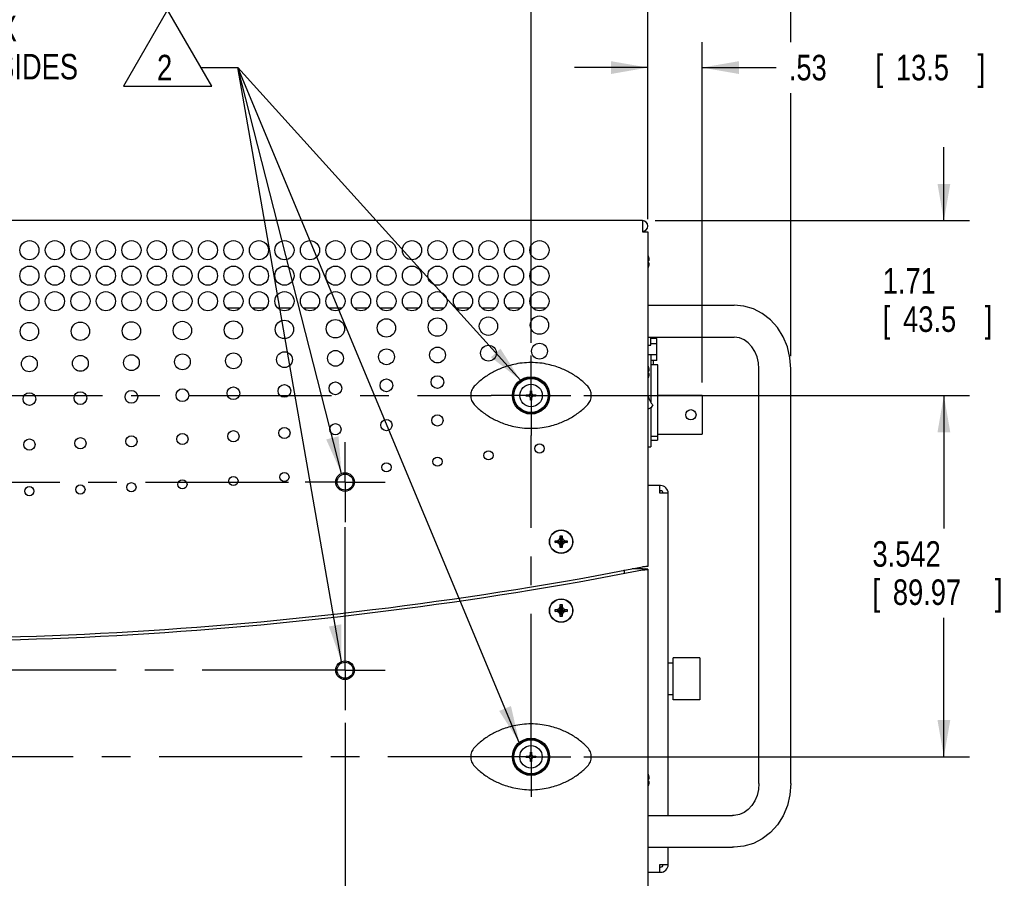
# Model space of a CAD drawing. Header units: inches. Extents: x 0 to 34, y 0 to 22.
# Tile 45 of 76: x 19.2 to 24, y 14 to 18.2. Entities that reach past the tile are written whole.
import ezdxf

# ---------------------------------------------------------------- set-up
doc = ezdxf.new("R2010")
doc.units = ezdxf.units.IN
doc.header["$LTSCALE"] = 1.87
doc.header["$MEASUREMENT"] = 0
doc.linetypes.add('CENTER', pattern=[0.6, 0.375, -0.075, 0.075, -0.075])
doc.layers.get('0').update_dxf_attribs({"linetype": 'CONTINUOUS'})
for name, color, linetype in [('DEFAULT_1', 7, 'CENTER'), ('DETAIL', 7, 'CONTINUOUS'), ('DIMENSIONS', 7, 'CONTINUOUS')]:
    doc.layers.add(name, color=color, linetype=linetype)
doc.styles.get("Standard").update_dxf_attribs({"font": 'txt', "width": 0.8})
doc.dimstyles.new('DIMSTYLE_1', dxfattribs={"dimtxt": 0.125, "dimasz": 0.18, "dimexe": 0.18, "dimexo": 0.0625, "dimgap": 0.09, "dimtad": 0, "dimtih": 1, "dimtoh": 1, "dimlfac": 2, "dimzin": 4, "dimdsep": 46, "dimtxsty": 'STANDARD', "dimblk": '_FILLED', "dimblk1": '_FILLED', "dimblk2": '_FILLED', "dimcen": 0.09, "dimadec": 0, "dimazin": 0, "dimtp": 0.01, "dimtm": 0.01, "dimtfac": 1, "dimtofl": 0, "dimtmove": 0, "dimatfit": 3, "dimldrblk": '_FILLED', "dimfxl": 1, "dimtolj": 1, "dimtzin": 4, "dimarcsym": 0})
doc.dimstyles.new('DIMSTYLE_3', dxfattribs={"dimtxt": 0.125, "dimasz": 0.18, "dimexe": 0.18, "dimexo": 0.0625, "dimgap": 0.09, "dimtad": 0, "dimtih": 1, "dimtoh": 1, "dimdec": 3, "dimlfac": 2, "dimzin": 4, "dimdsep": 46, "dimtxsty": 'STANDARD', "dimblk": '_FILLED', "dimblk1": '_FILLED', "dimblk2": '_FILLED', "dimcen": 0.09, "dimadec": 0, "dimazin": 0, "dimtp": 0.001, "dimtm": 0.001, "dimtfac": 1, "dimtdec": 3, "dimtofl": 0, "dimtmove": 0, "dimatfit": 3, "dimldrblk": '_FILLED', "dimfxl": 1, "dimtolj": 1, "dimtzin": 4, "dimarcsym": 0})

# ---------------------------------------------------------------- blocks, each defined once
blk = doc.blocks.new('_FILLED')
at = {"color": 0, "linetype": 'BYBLOCK'}
blk.add_solid([(0, 0), (-1, 0.174), (-1, -0.174)], dxfattribs=at)
blk = doc.blocks.new('*D16')
at = {"layer": 'DIMENSIONS', "color": 2, "linetype": 'CONTINUOUS'}
for p, q in [((15.5164, 16.5772), (15.5164, 19.5512)), ((21.6834, 16.5772), (21.6834, 19.5512)), ((15.5164, 19.4262), (17.684, 19.4262)), ((21.6834, 19.4262), (19.334, 19.4262))]:
    blk.add_line(p, q, dxfattribs=at)
at = {"layer": 'DIMENSIONS', "color": 2, "linetype": 'CONTINUOUS', "xscale": 0.18, "yscale": 0.18, "zscale": 0.18, "rotation": 180}
blk.add_blockref('_FILLED', (15.5164, 19.4262), dxfattribs=at)
at = {"layer": 'DIMENSIONS', "color": 2, "linetype": 'CONTINUOUS', "xscale": 0.18, "yscale": 0.18, "zscale": 0.18}
blk.add_blockref('_FILLED', (21.6834, 19.4262), dxfattribs=at)
at = {"layer": 'DIMENSIONS', "color": 2, "linetype": 'CONTINUOUS', "width": 0.8}
for s, p in [('[', (18.4715, 19.3637)), (']', (19.1715, 19.3637)), ('12.334', (17.7465, 19.3637)), ('313.28', (18.5715, 19.3637))]:
    blk.add_text(s, height=0.125, dxfattribs=at).set_placement(p)
blk = doc.blocks.new('*D17')
at = {"layer": 'DIMENSIONS', "color": 2, "linetype": 'CONTINUOUS'}
for p, q in [((21.6834, 16.5772), (21.6834, 19.5512)), ((22.2559, 17.183), (22.2559, 19.5512)), ((21.6834, 19.4262), (21.3234, 19.4262)), ((22.2559, 19.4262), (22.6142, 19.4262))]:
    blk.add_line(p, q, dxfattribs=at)
at = {"layer": 'DIMENSIONS', "color": 2, "linetype": 'CONTINUOUS', "xscale": 0.18, "yscale": 0.18, "zscale": 0.18}
blk.add_blockref('_FILLED', (21.6834, 19.4262), dxfattribs=at)
at = {"layer": 'DIMENSIONS', "color": 2, "linetype": 'CONTINUOUS', "xscale": 0.18, "yscale": 0.18, "zscale": 0.18, "rotation": 180}
blk.add_blockref('_FILLED', (22.2559, 19.4262), dxfattribs=at)
at = {"layer": 'DIMENSIONS', "color": 2, "linetype": 'CONTINUOUS', "width": 0.8}
for s, p in [('[', (23.2017, 19.3637)), (']', (23.7017, 19.3637)), ('1.15', (22.6767, 19.3637)), ('29.1', (23.3017, 19.3637))]:
    blk.add_text(s, height=0.125, dxfattribs=at).set_placement(p)
blk = doc.blocks.new('*D18')
at = {"layer": 'DIMENSIONS', "color": 2, "linetype": 'CONTINUOUS'}
for p, q in [((22.2559, 17.183), (22.2559, 18.0512)), ((22.5219, 16.3825), (22.5219, 18.0512)), ((22.2559, 17.9262), (21.8959, 17.9262)), ((22.5219, 17.9262), (22.8843, 17.9262))]:
    blk.add_line(p, q, dxfattribs=at)
at = {"layer": 'DIMENSIONS', "color": 2, "linetype": 'CONTINUOUS', "xscale": 0.18, "yscale": 0.18, "zscale": 0.18}
blk.add_blockref('_FILLED', (22.2559, 17.9262), dxfattribs=at)
at = {"layer": 'DIMENSIONS', "color": 2, "linetype": 'CONTINUOUS', "xscale": 0.18, "yscale": 0.18, "zscale": 0.18, "rotation": 180}
blk.add_blockref('_FILLED', (22.5219, 17.9262), dxfattribs=at)
at = {"layer": 'DIMENSIONS', "color": 2, "linetype": 'CONTINUOUS', "width": 0.8}
for s, p in [('.53', (22.9468, 17.8637)), ('[', (23.3718, 17.8637)), ('13.5', (23.4718, 17.8637)), (']', (23.8718, 17.8637))]:
    blk.add_text(s, height=0.125, dxfattribs=at).set_placement(p)
blk = doc.blocks.new('*D19')
at = {"layer": 'DIMENSIONS', "color": 2, "linetype": 'CONTINUOUS'}
for p, q in [((14.4528, 16.7707), (14.4528, 20.3012)), ((22.2559, 17.183), (22.2559, 20.3012)), ((14.4528, 20.1762), (16.5527, 20.1762)), ((22.2559, 20.1762), (18.0027, 20.1762))]:
    blk.add_line(p, q, dxfattribs=at)
at = {"layer": 'DIMENSIONS', "color": 2, "linetype": 'CONTINUOUS', "xscale": 0.18, "yscale": 0.18, "zscale": 0.18, "rotation": 180}
blk.add_blockref('_FILLED', (14.4528, 20.1762), dxfattribs=at)
at = {"layer": 'DIMENSIONS', "color": 2, "linetype": 'CONTINUOUS', "xscale": 0.18, "yscale": 0.18, "zscale": 0.18}
blk.add_blockref('_FILLED', (22.2559, 20.1762), dxfattribs=at)
at = {"layer": 'DIMENSIONS', "color": 2, "linetype": 'CONTINUOUS', "width": 0.8}
for s, p in [('15.61', (16.6152, 20.1137)), ('[', (17.2402, 20.1137)), ('396.4', (17.3402, 20.1137)), (']', (17.8402, 20.1137))]:
    blk.add_text(s, height=0.125, dxfattribs=at).set_placement(p)
blk = doc.blocks.new('*D20')
at = {"layer": 'DIMENSIONS', "color": 2, "linetype": 'CONTINUOUS'}
for p, q in [((14.4528, 16.7707), (14.4528, 21.0512)), ((22.9569, 19.5512), (22.9569, 21.0512)), ((14.4528, 20.9262), (18.609, 20.9262)), ((22.9569, 20.9262), (19.859, 20.9262)), ((22.9569, 18.0512), (22.9569, 19.3012)), ((22.9569, 16.5117), (22.9569, 17.8012))]:
    blk.add_line(p, q, dxfattribs=at)
at = {"layer": 'DIMENSIONS', "color": 2, "linetype": 'CONTINUOUS', "xscale": 0.18, "yscale": 0.18, "zscale": 0.18, "rotation": 180}
blk.add_blockref('_FILLED', (14.4528, 20.9262), dxfattribs=at)
at = {"layer": 'DIMENSIONS', "color": 2, "linetype": 'CONTINUOUS', "xscale": 0.18, "yscale": 0.18, "zscale": 0.18}
blk.add_blockref('_FILLED', (22.9569, 20.9262), dxfattribs=at)
at = {"layer": 'DIMENSIONS', "color": 2, "linetype": 'CONTINUOUS', "width": 0.8}
for s, p in [('[', (19.2965, 20.8637)), (']', (19.6965, 20.8637)), ('17.01', (18.6715, 20.8637)), ('432', (19.3965, 20.8637))]:
    blk.add_text(s, height=0.125, dxfattribs=at).set_placement(p)
blk = doc.blocks.new('*D22')
at = {"layer": 'DIMENSIONS', "color": 2, "linetype": 'CONTINUOUS'}
for p, q in [((16.4279, 14.7142), (16.4279, 11.0304)), ((20.7719, 14.7142), (20.7719, 11.0304)), ((16.4279, 11.1554), (17.9871, 11.1554)), ((20.7719, 11.1554), (19.5371, 11.1554))]:
    blk.add_line(p, q, dxfattribs=at)
at = {"layer": 'DIMENSIONS', "color": 2, "linetype": 'CONTINUOUS', "xscale": 0.18, "yscale": 0.18, "zscale": 0.18, "rotation": 180}
blk.add_blockref('_FILLED', (16.4279, 11.1554), dxfattribs=at)
at = {"layer": 'DIMENSIONS', "color": 2, "linetype": 'CONTINUOUS', "xscale": 0.18, "yscale": 0.18, "zscale": 0.18}
blk.add_blockref('_FILLED', (20.7719, 11.1554), dxfattribs=at)
at = {"layer": 'DIMENSIONS', "color": 2, "linetype": 'CONTINUOUS', "width": 0.8}
for s, p in [('8.688', (18.0496, 11.0929)), ('[', (18.6746, 11.0929)), ('220.68', (18.7746, 11.0929)), (']', (19.3746, 11.0929))]:
    blk.add_text(s, height=0.125, dxfattribs=at).set_placement(p)
blk = doc.blocks.new('*D23')
at = {"layer": 'DIMENSIONS', "color": 2, "linetype": 'CONTINUOUS'}
for p, q in [((23.7069, 17.1762), (23.7069, 17.5362)), ((22.2919, 17.1762), (23.8319, 17.1762)), ((21.9417, 16.319), (23.8319, 16.319)), ((23.7069, 16.319), (23.7069, 15.959))]:
    blk.add_line(p, q, dxfattribs=at)
at = {"layer": 'DIMENSIONS', "color": 2, "linetype": 'CONTINUOUS', "xscale": 0.18, "yscale": 0.18, "zscale": 0.18}
for p, rotation in [((23.7069, 17.1762), 270), ((23.7069, 16.319), 90)]:
    blk.add_blockref('_FILLED', p, dxfattribs=dict(at, rotation=rotation))
at = {"layer": 'DIMENSIONS', "color": 2, "linetype": 'CONTINUOUS', "width": 0.8}
for s, p in [('1.71', (23.4069, 16.8182)), ('[', (23.4069, 16.6307)), ('43.5', (23.5069, 16.6307)), (']', (23.9069, 16.6307))]:
    blk.add_text(s, height=0.125, dxfattribs=at).set_placement(p)
blk = doc.blocks.new('*D24')
at = {"layer": 'DIMENSIONS', "color": 2, "linetype": 'CONTINUOUS'}
for p, q in [((21.9417, 16.319), (23.8319, 16.319)), ((23.7069, 16.319), (23.7069, 15.6674)), ((23.7069, 14.548), (23.7069, 15.2299)), ((21.9417, 14.548), (23.8319, 14.548))]:
    blk.add_line(p, q, dxfattribs=at)
at = {"layer": 'DIMENSIONS', "color": 2, "linetype": 'CONTINUOUS', "xscale": 0.18, "yscale": 0.18, "zscale": 0.18}
for p, rotation in [((23.7069, 16.319), 90), ((23.7069, 14.548), 270)]:
    blk.add_blockref('_FILLED', p, dxfattribs=dict(at, rotation=rotation))
at = {"layer": 'DIMENSIONS', "color": 2, "linetype": 'CONTINUOUS', "width": 0.8}
for s, p in [('3.542', (23.3569, 15.4799)), ('[', (23.3569, 15.2924)), ('89.97', (23.4569, 15.2924)), (']', (23.9569, 15.2924))]:
    blk.add_text(s, height=0.125, dxfattribs=at).set_placement(p)
blk = doc.blocks.new('FLAG_TRIANGLE_BL8', base_point=(19.9035, 16.4946))
at = {"layer": 'DETAIL', "color": 2, "linetype": 'CONTINUOUS'}
for p, q in [((19.9019, 18.21), (19.6856, 17.8354)), ((20.1182, 17.8354), (19.9019, 18.21)), ((18.176, 18.1858), (18.3115, 18.1858)), ((18.2437, 18.1858), (18.2437, 18.0556)), ((20.0658, 17.9262), (20.2458, 17.9262)), ((21.631, 16.3941), (20.2458, 17.9262)), ((21.6255, 14.6187), (20.2458, 17.9262)), ((20.7542, 15.937), (20.2458, 17.9262)), ((20.7542, 15.0147), (20.2458, 17.9262)), ((19.6856, 17.8354), (20.1182, 17.8354))]:
    blk.add_line(p, q, dxfattribs=at)
blk.add_lwpolyline([(18.1969, 18.1337), (18.2437, 18.0556), (18.2906, 18.1337)], dxfattribs=at)
for points in [[(21.4871, 16.5066), (21.631, 16.3941), (21.5335, 16.5486)], [(20.6793, 16.1036), (20.7542, 15.937), (20.7399, 16.1191)], [(20.6924, 15.1867), (20.7542, 15.0147), (20.754, 15.1974)], [(21.5273, 14.7728), (21.6255, 14.6187), (21.585, 14.7968)]]:
    blk.add_solid(points, dxfattribs=at)
at = {"layer": 'DETAIL', "color": 2, "linetype": 'CONTINUOUS', "width": 0.8}
for s, p in [('2X M4', (19.1563, 18.2456)), ('.30 [7.6] MAX', (18.3531, 18.0556)), ('BOTH SIDES', (18.6531, 17.8681)), ('2', (19.8502, 17.8637))]:
    blk.add_text(s, height=0.125, dxfattribs=at).set_placement(p)

msp = doc.modelspace()

# ---------------------------------------------------------------- linework, layer by layer
at = {"color": 7, "linetype": 'CONTINUOUS'}
for p, q in [((22.22942, 17.17622), (14.94492, 17.17622)), ((22.22942, 17.17622), (22.22942, 17.12047)), ((22.22942, 17.12047), (22.25589, 17.12047)), ((22.25592, 17.12047), (22.25592, 15.48158)), ((22.25738, 16.97932), (22.26074, 16.97932)), ((22.25738, 16.97928), (22.26074, 16.97928)), ((22.26074, 16.96982), (22.25738, 16.96982)), ((20.19111, 16.74847), (20.25823, 16.74847)), ((20.31611, 16.74847), (20.38323, 16.74847)), ((20.44111, 16.74847), (20.50823, 16.74847)), ((20.56611, 16.74847), (20.63323, 16.74847)), ((20.69111, 16.74847), (20.75823, 16.74847)), ((20.81611, 16.74847), (20.88323, 16.74847)), ((20.94111, 16.74847), (21.00823, 16.74847)), ((21.06611, 16.74847), (21.13323, 16.74847)), ((21.19111, 16.74847), (21.25823, 16.74847)), ((21.31611, 16.74847), (21.38323, 16.74847)), ((21.44111, 16.74847), (21.50823, 16.74847)), ((21.56611, 16.74847), (21.63323, 16.74847)), ((21.69111, 16.74847), (21.75823, 16.74847)), ((22.25592, 16.76171), (22.51942, 16.76171)), ((22.51942, 16.76171), (22.67106, 16.76171)), ((22.67106, 16.76171), (22.67956, 16.76171)), ((22.25592, 16.60546), (22.51942, 16.60546)), ((22.2576, 16.56546), (22.2576, 16.60546)), ((22.27117, 16.56546), (22.27117, 16.60546)), ((22.28342, 16.59891), (22.28342, 16.60546)), ((22.51942, 16.60546), (22.67106, 16.60546)), ((22.51942, 16.60539), (22.67106, 16.60539)), ((22.67106, 16.60546), (22.67956, 16.60546)), ((22.2576, 16.56546), (22.27117, 16.56546)), ((22.30067, 16.59891), (22.27117, 16.59891)), ((22.30067, 16.57185), (22.27117, 16.57185)), ((22.30067, 16.49066), (22.30067, 16.59891)), ((22.25592, 16.51994), (22.27042, 16.51994)), ((22.27042, 16.51994), (22.27042, 16.28628)), ((22.30067, 16.51772), (22.27042, 16.51772)), ((22.30067, 16.49066), (22.27042, 16.49066)), ((22.30542, 16.46856), (22.27042, 16.46856)), ((22.28342, 16.46856), (22.28342, 16.49066)), ((22.30542, 16.11856), (22.30542, 16.46856)), ((22.25738, 16.43822), (22.26074, 16.43822)), ((22.26074, 16.42872), (22.25738, 16.42872)), ((22.80067, 14.41746), (22.80067, 16.44921)), ((22.95692, 14.41746), (22.95692, 16.44921)), ((21.6598, 16.32192), (21.67062, 16.32192)), ((21.6598, 16.31602), (21.6598, 16.32192)), ((21.67062, 16.31602), (21.6598, 16.31602)), ((21.68047, 16.34259), (21.68637, 16.34259)), ((21.68047, 16.33177), (21.68047, 16.34259)), ((21.68637, 16.34259), (21.68637, 16.33177)), ((21.69622, 16.32192), (21.70704, 16.32192)), ((21.70704, 16.31602), (21.69622, 16.31602)), ((21.70704, 16.32192), (21.70704, 16.31602)), ((22.30542, 16.32004), (22.52192, 16.32004)), ((22.52192, 16.32004), (22.52192, 16.12904)), ((21.68047, 16.29535), (21.68047, 16.30618)), ((21.68637, 16.29535), (21.68047, 16.29535)), ((21.68637, 16.30618), (21.68637, 16.29535)), ((22.27042, 16.25979), (22.27042, 16.06719)), ((22.30542, 16.12904), (22.52192, 16.12904)), ((22.30542, 16.11856), (22.27042, 16.11856)), ((22.27042, 16.10004), (22.30292, 16.10004)), ((22.30292, 16.11856), (22.30292, 16.10004)), ((22.25592, 16.06719), (22.27042, 16.06719)), ((22.31542, 15.85208), (22.31829, 15.85208)), ((21.80167, 15.59797), (21.86017, 15.60697)), ((21.80167, 15.60697), (21.81067, 15.60697)), ((21.80167, 15.60697), (21.86017, 15.59797)), ((21.80167, 15.59797), (21.80167, 15.60697)), ((21.81067, 15.59797), (21.80167, 15.59797)), ((21.81067, 15.60697), (21.82066, 15.61274)), ((21.81067, 15.59797), (21.85117, 15.60697)), ((21.81067, 15.60697), (21.85117, 15.59797)), ((21.82066, 15.59221), (21.81067, 15.59797)), ((21.82066, 15.61274), (21.82642, 15.62272)), ((21.82066, 15.59221), (21.84119, 15.61274)), ((21.82066, 15.61274), (21.84119, 15.59221)), ((21.82642, 15.58222), (21.82066, 15.59221)), ((21.82642, 15.63172), (21.83542, 15.63172)), ((21.82642, 15.57322), (21.83542, 15.63172)), ((21.82642, 15.62272), (21.82642, 15.63172)), ((21.83542, 15.57322), (21.82642, 15.63172)), ((21.82642, 15.58222), (21.83542, 15.62272)), ((21.83542, 15.58222), (21.82642, 15.62272)), ((21.83542, 15.63172), (21.83542, 15.62272)), ((21.83542, 15.62272), (21.84119, 15.61274)), ((21.84119, 15.59221), (21.83542, 15.58222)), ((21.84119, 15.61274), (21.85117, 15.60697)), ((21.85117, 15.59797), (21.84119, 15.59221)), ((21.85117, 15.60697), (21.86017, 15.60697)), ((21.86017, 15.59797), (21.85117, 15.59797)), ((21.86017, 15.60697), (21.86017, 15.59797)), ((21.82642, 15.57322), (21.82642, 15.58222)), ((21.83542, 15.57322), (21.82642, 15.57322)), ((21.83542, 15.58222), (21.83542, 15.57322)), ((22.22947, 15.46895), (22.24208, 15.46895)), ((22.25592, 15.46697), (22.25592, 13.74672)), ((21.80167, 15.26047), (21.86017, 15.26947)), ((21.80167, 15.26947), (21.81067, 15.26947)), ((21.80167, 15.26947), (21.86017, 15.26047)), ((21.80167, 15.26047), (21.80167, 15.26947)), ((21.81067, 15.26047), (21.80167, 15.26047)), ((21.81067, 15.26947), (21.82066, 15.27524)), ((21.81067, 15.26047), (21.85117, 15.26947)), ((21.81067, 15.26947), (21.85117, 15.26047)), ((21.82066, 15.25471), (21.81067, 15.26047)), ((21.82066, 15.27524), (21.82642, 15.28522)), ((21.82066, 15.27524), (21.84119, 15.25471)), ((21.82066, 15.25471), (21.84119, 15.27524)), ((21.82642, 15.24472), (21.82066, 15.25471)), ((21.82642, 15.29422), (21.83542, 15.29422)), ((21.82642, 15.23572), (21.83542, 15.29422)), ((21.83542, 15.23572), (21.82642, 15.29422)), ((21.82642, 15.28522), (21.82642, 15.29422)), ((21.82642, 15.24472), (21.83542, 15.28522)), ((21.83542, 15.24472), (21.82642, 15.28522)), ((21.83542, 15.29422), (21.83542, 15.28522)), ((21.83542, 15.28522), (21.84119, 15.27524)), ((21.84119, 15.25471), (21.83542, 15.24472)), ((21.84119, 15.27524), (21.85117, 15.26947)), ((21.85117, 15.26047), (21.84119, 15.25471)), ((21.85117, 15.26947), (21.86017, 15.26947)), ((21.86017, 15.26047), (21.85117, 15.26047)), ((21.86017, 15.26947), (21.86017, 15.26047)), ((21.82642, 15.23572), (21.82642, 15.24472)), ((21.83542, 15.23572), (21.82642, 15.23572)), ((21.83542, 15.24472), (21.83542, 15.23572)), ((22.51079, 15.03255), (22.38079, 15.03255)), ((22.38079, 14.82655), (22.38079, 15.03255)), ((22.51079, 15.03255), (22.51079, 14.82655)), ((22.38079, 15.00705), (22.35579, 15.00705)), ((22.38079, 14.85205), (22.35579, 14.85205)), ((22.51079, 14.82655), (22.38079, 14.82655)), ((21.65955, 14.55092), (21.67037, 14.55092)), ((21.65955, 14.54502), (21.65955, 14.55092)), ((21.67037, 14.54502), (21.65955, 14.54502)), ((21.68022, 14.57159), (21.68612, 14.57159)), ((21.68022, 14.56077), (21.68022, 14.57159)), ((21.68022, 14.52435), (21.68022, 14.53518)), ((21.68612, 14.57159), (21.68612, 14.56077)), ((21.68612, 14.53518), (21.68612, 14.52435)), ((21.69597, 14.55092), (21.70679, 14.55092)), ((21.70679, 14.54502), (21.69597, 14.54502)), ((21.70679, 14.55092), (21.70679, 14.54502)), ((21.68612, 14.52435), (21.68022, 14.52435)), ((22.25738, 14.43847), (22.26074, 14.43847)), ((22.26074, 14.42897), (22.25738, 14.42897)), ((22.25592, 14.26121), (22.51942, 14.26121)), ((22.51942, 14.26121), (22.67106, 14.26121)), ((22.67956, 14.26121), (22.67106, 14.26121)), ((22.25592, 14.10496), (22.51942, 14.10496)), ((22.51942, 14.10496), (22.67106, 14.10496)), ((22.51942, 14.10489), (22.67106, 14.10489)), ((22.67956, 14.10496), (22.67106, 14.10496)), ((22.31829, 14.00708), (22.31542, 14.00708))]:
    msp.add_line(p, q, dxfattribs=at)
at = {"color": 3, "linetype": 'CONTINUOUS'}
for p, q in [((22.31829, 15.87708), (22.25592, 15.87708)), ((22.31542, 15.83958), (22.31542, 15.87708)), ((22.32988, 15.83958), (22.31542, 15.83958)), ((22.33079, 15.83958), (22.32988, 15.83958)), ((22.35579, 15.83958), (22.33079, 15.83958)), ((22.35579, 14.26121), (22.35579, 15.83958)), ((22.14192, 15.44994), (22.14192, 15.46455)), ((22.22942, 15.46895), (22.17942, 15.46895)), ((22.20692, 15.47505), (22.20692, 15.46895)), ((22.35579, 14.01958), (22.35579, 14.10496)), ((22.31542, 14.01958), (22.32988, 14.01958)), ((22.31542, 13.98208), (22.31542, 14.01958)), ((22.32988, 14.01958), (22.33079, 14.01958)), ((22.33079, 14.01958), (22.35579, 14.01958)), ((22.25592, 13.98208), (22.31829, 13.98208))]:
    msp.add_line(p, q, dxfattribs=at)
at = {"color": 7, "linetype": 'CONTINUOUS'}
for points in [[(22.95692, 16.44921), (22.95261, 16.50422), (22.93984, 16.55743), (22.91903, 16.60718), (22.89089, 16.6519), (22.8564, 16.69021), (22.81673, 16.72099), (22.77317, 16.74346), (22.72702, 16.75712), (22.67956, 16.76171)], [(22.80067, 16.44921), (22.79838, 16.47913), (22.79163, 16.50792), (22.78072, 16.53447), (22.76611, 16.55786), (22.74831, 16.57732), (22.72774, 16.59226), (22.70462, 16.60198), (22.67956, 16.60546)], [(22.80067, 16.44914), (22.79838, 16.47906), (22.79163, 16.50785), (22.78072, 16.53441), (22.76611, 16.55779), (22.74831, 16.57726), (22.72774, 16.59219), (22.70462, 16.60192), (22.67956, 16.60539)], [(22.80067, 14.41746), (22.79838, 14.38754), (22.79163, 14.35875), (22.78072, 14.33219), (22.76611, 14.30881), (22.74831, 14.28934), (22.72774, 14.27441), (22.70462, 14.26468), (22.67956, 14.26121)], [(22.95692, 14.41746), (22.95261, 14.36245), (22.93984, 14.30924), (22.91903, 14.25949), (22.89089, 14.21477), (22.8564, 14.17646), (22.81673, 14.14568), (22.77317, 14.12321), (22.72702, 14.10954), (22.67956, 14.10496)], [(22.95692, 14.41739), (22.95261, 14.36238), (22.93984, 14.30917), (22.91903, 14.25942), (22.89089, 14.2147), (22.8564, 14.17639), (22.81673, 14.14561), (22.77317, 14.12314), (22.72702, 14.10948), (22.67956, 14.10489)]]:
    msp.add_lwpolyline(points, dxfattribs=at)
for centre, radius in [((19.22467, 17.03122), 0.047), ((19.34967, 17.03122), 0.047), ((19.47467, 17.03122), 0.047), ((19.59967, 17.03122), 0.047), ((19.72467, 17.03122), 0.047), ((19.84967, 17.03122), 0.047), ((19.97467, 17.03122), 0.047), ((20.09967, 17.03122), 0.047), ((20.22467, 17.03122), 0.047), ((20.34967, 17.03122), 0.047), ((20.47467, 17.03122), 0.047), ((20.59967, 17.03122), 0.047), ((20.72467, 17.03122), 0.047), ((20.84967, 17.03122), 0.047), ((20.97467, 17.03122), 0.047), ((21.09967, 17.03122), 0.047), ((21.22467, 17.03122), 0.047), ((21.34967, 17.03122), 0.047), ((21.47467, 17.03122), 0.047), ((21.59967, 17.03122), 0.047), ((21.72467, 17.03122), 0.047), ((19.22467, 16.90622), 0.047), ((19.34967, 16.90622), 0.047), ((19.47467, 16.90622), 0.047), ((19.59967, 16.90622), 0.047), ((19.72467, 16.90622), 0.047), ((19.84967, 16.90622), 0.047), ((19.97467, 16.90622), 0.047), ((20.09967, 16.90622), 0.047), ((20.22467, 16.90622), 0.047), ((20.34967, 16.90622), 0.047), ((20.47467, 16.90622), 0.047), ((20.59967, 16.90622), 0.047), ((20.72467, 16.90622), 0.047), ((20.84967, 16.90622), 0.047), ((20.97467, 16.90622), 0.047), ((21.09967, 16.90622), 0.047), ((21.22467, 16.90622), 0.047), ((21.34967, 16.90622), 0.047), ((21.47467, 16.90622), 0.047), ((21.59967, 16.90622), 0.047), ((21.72467, 16.90622), 0.047), ((19.22467, 16.78122), 0.047), ((19.34967, 16.78122), 0.047), ((19.47467, 16.78122), 0.047), ((19.59967, 16.78122), 0.047), ((19.72467, 16.78122), 0.047), ((19.84967, 16.78122), 0.047), ((19.97467, 16.78122), 0.047), ((20.09967, 16.78122), 0.047), ((20.22467, 16.78122), 0.047), ((20.34967, 16.78122), 0.047), ((20.47467, 16.78122), 0.047), ((20.59967, 16.78122), 0.047), ((20.72467, 16.78122), 0.047), ((20.84967, 16.78122), 0.047), ((20.97467, 16.78122), 0.047), ((21.09967, 16.78122), 0.047), ((21.22467, 16.78122), 0.047), ((21.34967, 16.78122), 0.047), ((21.47467, 16.78122), 0.047), ((21.59967, 16.78122), 0.047), ((21.72467, 16.78122), 0.047), ((21.22467, 16.65419), 0.045), ((21.47467, 16.65878), 0.045), ((21.72467, 16.66378), 0.045), ((19.22467, 16.63252), 0.045), ((19.47467, 16.63377), 0.045), ((19.72467, 16.63544), 0.045), ((19.97467, 16.63752), 0.045), ((20.22467, 16.64002), 0.045), ((20.47467, 16.64294), 0.045), ((20.72467, 16.64627), 0.045), ((20.97467, 16.65002), 0.045), ((21.22467, 16.51717), 0.03875), ((21.47467, 16.52635), 0.03875), ((21.72467, 16.53635), 0.03875), ((19.22467, 16.47383), 0.03875), ((19.47467, 16.47633), 0.03875), ((19.72467, 16.47966), 0.03875), ((19.97467, 16.48383), 0.03875), ((20.22467, 16.48883), 0.03875), ((20.47467, 16.49466), 0.03875), ((20.72467, 16.50133), 0.03875), ((20.97467, 16.50883), 0.03875), ((21.22467, 16.38466), 0.03125), ((21.68317, 16.31922), 0.09125), ((20.22467, 16.33009), 0.03125), ((20.47467, 16.34132), 0.03125), ((20.72467, 16.35416), 0.03125), ((20.97467, 16.3686), 0.03125), ((21.68342, 16.31897), 0.0875), ((21.68342, 16.31897), 0.08368), ((21.68342, 16.31897), 0.055), ((19.22467, 16.30123), 0.03125), ((19.47467, 16.30604), 0.03125), ((19.72467, 16.31245), 0.03125), ((19.97467, 16.32047), 0.03125), ((21.22467, 16.19679), 0.0275), ((22.46692, 16.22454), 0.025), ((20.72467, 16.15345), 0.0275), ((20.97467, 16.17397), 0.0275), ((19.72467, 16.09424), 0.0275), ((19.97467, 16.10562), 0.0275), ((20.22467, 16.11927), 0.0275), ((20.47467, 16.13522), 0.0275), ((19.22467, 16.07832), 0.0275), ((19.47467, 16.08515), 0.0275), ((21.72467, 16.05929), 0.0225), ((21.47467, 16.02566), 0.0225), ((20.97467, 15.96692), 0.0225), ((21.22467, 15.99487), 0.0225), ((20.47467, 15.91948), 0.0225), ((20.77167, 15.89472), 0.04575), ((20.77192, 15.89447), 0.03937), ((19.47467, 15.85824), 0.0225), ((19.72467, 15.86936), 0.0225), ((19.97467, 15.88327), 0.0225), ((20.22467, 15.89998), 0.0225), ((19.22467, 15.8499), 0.0225), ((21.83092, 15.60247), 0.0575), ((21.83092, 15.60247), 0.05625), ((21.83092, 15.26497), 0.0575), ((21.83092, 15.26497), 0.05625), ((20.77167, 14.97247), 0.04575), ((20.77192, 14.97247), 0.03937), ((21.68317, 14.54797), 0.09125), ((21.68317, 14.54797), 0.0875), ((21.68317, 14.54797), 0.08368), ((21.68317, 14.54797), 0.055)]:
    msp.add_circle(centre, radius, dxfattribs=at)
for centre, radius, start, end in [((22.22942, 17.14972), 0.0265, 270, 90), ((22.18949, 16.97457), 0.07428, 16.42263, 23.9292), ((22.18949, 16.97457), 0.07428, 336.0708, 343.57737), ((22.18949, 16.97453), 0.07428, 336.0708, 336.09876), ((22.18949, 16.43347), 0.07428, 16.42263, 23.9292), ((22.18949, 16.43347), 0.07428, 336.0708, 343.57737), ((21.67062, 16.33177), 0.00984, 270, 360), ((21.67062, 16.30618), 0.00984, 0, 90), ((21.69622, 16.33177), 0.00984, 180, 270), ((21.69622, 16.30618), 0.00984, 90, 180), ((22.41992, 16.37104), 0.172, 197.19944, 215.86575), ((22.23792, 16.30007), 0.052, 290.30932, 325.03204), ((22.31829, 15.83958), 0.0125, 0, 90), ((18.59967, 34.12849), 18.99975, 265.813431, 281.013598), ((18.59967, 34.11413), 19, 265.813485, 281.013453), ((21.67037, 14.56077), 0.00984, 270, 360), ((21.67037, 14.53518), 0.00984, 0, 90), ((21.69597, 14.56077), 0.00984, 180, 270), ((21.69597, 14.53518), 0.00984, 90, 180), ((22.18949, 14.43372), 0.07428, 16.42263, 23.9292), ((22.18949, 14.43372), 0.07428, 336.0708, 343.57737), ((22.31829, 14.01958), 0.0125, 270, 360)]:
    msp.add_arc(centre, radius, start, end, dxfattribs=at)
at = {"color": 3, "linetype": 'CONTINUOUS'}
for centre, radius, start, end in [((22.22942, 17.14972), 0.0015, 270, 90), ((22.31829, 15.83958), 0.0375, 0, 90), ((22.31829, 14.01958), 0.0375, 270, 360)]:
    msp.add_arc(centre, radius, start, end, dxfattribs=at)
at = {"color": 7, "linetype": 'CONTINUOUS'}
for points in [[(22.25725, 17.00499), (22.25729, 17.00502), (22.25737, 17.00506), (22.25737, 17.00506)], [(22.25725, 17.00496), (22.25729, 17.00498), (22.25745, 17.00507), (22.25729, 17.00498), (22.25725, 17.00496)], [(22.25725, 17.00496), (22.25729, 17.00498), (22.25745, 17.00507), (22.25729, 17.00498), (22.25725, 17.00496)], [(22.25725, 16.97927), (22.25727, 16.97927), (22.2573, 16.97927), (22.25732, 16.97928)], [(22.25725, 16.94414), (22.25727, 16.94419), (22.2573, 16.94424), (22.25732, 16.94429)], [(22.25725, 16.94414), (22.25729, 16.94412), (22.25737, 16.94408), (22.25737, 16.94408)], [(22.25727, 16.94413), (22.25728, 16.94417), (22.2573, 16.94421), (22.25732, 16.94425)], [(22.25732, 16.97928), (22.25734, 16.97928), (22.25736, 16.97928), (22.25738, 16.97928)], [(22.25732, 16.94429), (22.25734, 16.94434), (22.25736, 16.94439), (22.25738, 16.94444)], [(22.25732, 16.94425), (22.25734, 16.9443), (22.25736, 16.94435), (22.25738, 16.9444)], [(22.26074, 16.97932), (22.26092, 16.97973), (22.26109, 16.98015), (22.26125, 16.98058)], [(22.26074, 16.97928), (22.26074, 16.97929), (22.26075, 16.9793), (22.26075, 16.97931)], [(22.26125, 16.96856), (22.26109, 16.96898), (22.26092, 16.9694), (22.26074, 16.96982)], [(22.26074, 16.95357), (22.26096, 16.95442), (22.26115, 16.95528), (22.26133, 16.95614)], [(22.26125, 16.98058), (22.2614, 16.98098), (22.26153, 16.98137), (22.26165, 16.98178)], [(22.26165, 16.96736), (22.26153, 16.96776), (22.2614, 16.96816), (22.26125, 16.96856)], [(22.26133, 16.95614), (22.2615, 16.95697), (22.26166, 16.95781), (22.26179, 16.95865)], [(22.26165, 16.98178), (22.26177, 16.98216), (22.26188, 16.98255), (22.26197, 16.98294)], [(22.26197, 16.96619), (22.26188, 16.96658), (22.26177, 16.96697), (22.26165, 16.96736)], [(22.26179, 16.95865), (22.26193, 16.9595), (22.26204, 16.96036), (22.26214, 16.96121)], [(22.26197, 16.98294), (22.26206, 16.98333), (22.26214, 16.98372), (22.2622, 16.98411)], [(22.2622, 16.96503), (22.26214, 16.96542), (22.26206, 16.96581), (22.26197, 16.96619)], [(22.26214, 16.96121), (22.26223, 16.9621), (22.26231, 16.96298), (22.26237, 16.96387)], [(22.2622, 16.98411), (22.26227, 16.98449), (22.26232, 16.98488), (22.26237, 16.98527)], [(22.26237, 16.96387), (22.26232, 16.96426), (22.26227, 16.96464), (22.2622, 16.96503)], [(22.25725, 16.4639), (22.25729, 16.46392), (22.25737, 16.46396), (22.25737, 16.46396)], [(22.26074, 16.43822), (22.26092, 16.43864), (22.26109, 16.43906), (22.26125, 16.43948)], [(22.26125, 16.42746), (22.26109, 16.42789), (22.26092, 16.42831), (22.26074, 16.42872)], [(22.26074, 16.41247), (22.26096, 16.41332), (22.26115, 16.41418), (22.26133, 16.41504)], [(22.26125, 16.43948), (22.2614, 16.43988), (22.26153, 16.44028), (22.26165, 16.44068)], [(22.26165, 16.42626), (22.26153, 16.42666), (22.2614, 16.42706), (22.26125, 16.42746)], [(22.26133, 16.41504), (22.2615, 16.41587), (22.26166, 16.41671), (22.26179, 16.41756)], [(22.26165, 16.44068), (22.26177, 16.44107), (22.26188, 16.44146), (22.26197, 16.44185)], [(22.26197, 16.42509), (22.26188, 16.42549), (22.26177, 16.42588), (22.26165, 16.42626)], [(22.26179, 16.41756), (22.26193, 16.41841), (22.26204, 16.41926), (22.26214, 16.42011)], [(22.26197, 16.44185), (22.26206, 16.44223), (22.26214, 16.44262), (22.2622, 16.44301)], [(22.2622, 16.42393), (22.26214, 16.42432), (22.26206, 16.42471), (22.26197, 16.42509)], [(22.26214, 16.42011), (22.26223, 16.421), (22.26231, 16.42189), (22.26237, 16.42277)], [(22.2622, 16.44301), (22.26227, 16.44339), (22.26232, 16.44378), (22.26237, 16.44417)], [(22.26237, 16.42277), (22.26232, 16.42316), (22.26227, 16.42355), (22.2622, 16.42393)], [(22.25725, 16.40304), (22.25727, 16.40309), (22.2573, 16.40314), (22.25732, 16.40319)], [(22.25725, 16.40304), (22.25729, 16.40302), (22.25737, 16.40298), (22.25737, 16.40298)], [(22.25732, 16.40319), (22.25734, 16.40324), (22.25736, 16.40329), (22.25738, 16.40334)], [(22.23102, 15.47878), (22.23049, 15.47875), (22.22995, 15.47872), (22.22942, 15.47868)], [(22.22942, 15.46407), (22.23322, 15.46433), (22.23715, 15.46438), (22.24081, 15.46489)], [(22.24081, 15.4795), (22.23766, 15.47906), (22.23431, 15.47896), (22.23102, 15.47878)], [(22.24998, 15.48032), (22.24655, 15.48062), (22.24376, 15.47991), (22.24081, 15.4795)], [(22.24081, 15.46489), (22.24376, 15.4653), (22.24655, 15.46601), (22.24998, 15.4657)], [(22.25086, 15.46813), (22.24687, 15.46793), (22.24501, 15.46872), (22.24208, 15.46895)], [(22.25725, 14.46415), (22.25729, 14.46417), (22.25737, 14.46421), (22.25737, 14.46421)], [(22.26074, 14.43847), (22.26092, 14.43889), (22.26109, 14.43931), (22.26125, 14.43973)], [(22.26125, 14.43973), (22.2614, 14.44013), (22.26153, 14.44053), (22.26165, 14.44093)], [(22.26165, 14.44093), (22.26177, 14.44132), (22.26188, 14.44171), (22.26197, 14.4421)], [(22.26197, 14.4421), (22.26206, 14.44248), (22.26214, 14.44287), (22.2622, 14.44326)], [(22.2622, 14.44326), (22.26227, 14.44364), (22.26232, 14.44403), (22.26237, 14.44442)], [(22.25725, 14.4033), (22.25727, 14.40334), (22.2573, 14.40339), (22.25732, 14.40344)], [(22.25725, 14.4033), (22.25729, 14.40327), (22.25737, 14.40323), (22.25737, 14.40323)], [(22.25732, 14.40344), (22.25734, 14.40349), (22.25736, 14.40354), (22.25738, 14.40359)], [(22.26125, 14.42771), (22.26109, 14.42814), (22.26092, 14.42856), (22.26074, 14.42897)], [(22.26074, 14.41272), (22.26096, 14.41357), (22.26115, 14.41443), (22.26133, 14.41529)], [(22.26165, 14.42651), (22.26153, 14.42691), (22.2614, 14.42731), (22.26125, 14.42771)], [(22.26133, 14.41529), (22.2615, 14.41612), (22.26166, 14.41696), (22.26179, 14.41781)], [(22.26197, 14.42534), (22.26188, 14.42574), (22.26177, 14.42613), (22.26165, 14.42651)], [(22.26179, 14.41781), (22.26193, 14.41866), (22.26204, 14.41951), (22.26214, 14.42036)], [(22.2622, 14.42418), (22.26214, 14.42457), (22.26206, 14.42496), (22.26197, 14.42534)], [(22.26214, 14.42036), (22.26223, 14.42125), (22.26231, 14.42214), (22.26237, 14.42302)], [(22.26237, 14.42302), (22.26232, 14.42341), (22.26227, 14.4238), (22.2622, 14.42418)]]:
    msp.add_open_spline(points, degree=3, dxfattribs=at)
for points, knots in [([(22.25738, 17.0047), (22.25736, 17.00475), (22.25732, 17.00485), (22.25727, 17.00494), (22.25725, 17.00499)], [0, 0, 0, 0, 0.4996002, 1, 1, 1, 1]), ([(22.26237, 16.98527), (22.26231, 16.98615), (22.26216, 16.9879), (22.26181, 16.99048), (22.26135, 16.99303), (22.26096, 16.99472), (22.26074, 16.99557)], [0, 0, 0, 0, 0.2554684, 0.5026896, 0.7476175, 1, 1, 1, 1]), ([(22.25725, 16.97931), (22.25727, 16.97931), (22.25732, 16.97931), (22.25736, 16.97932), (22.25738, 16.97932)], [0, 0, 0, 0, 0.5016385, 1, 1, 1, 1]), ([(22.25738, 16.97457), (22.25738, 16.9751), (22.25737, 16.97615), (22.25733, 16.97773), (22.25728, 16.97878), (22.25725, 16.97931)], [0, 0, 0, 0, 0.3348279, 0.6680466, 1, 1, 1, 1]), ([(22.25725, 16.96983), (22.25728, 16.97035), (22.25733, 16.9714), (22.25737, 16.97298), (22.25738, 16.97404), (22.25738, 16.97457)], [0, 0, 0, 0, 0.3318737, 0.6651016, 1, 1, 1, 1]), ([(22.25738, 16.96982), (22.25736, 16.96982), (22.25732, 16.96982), (22.25727, 16.96983), (22.25725, 16.96983)], [0, 0, 0, 0, 0.4983668, 1, 1, 1, 1]), ([(21.95762, 16.36855), (21.95106, 16.37493), (21.93742, 16.38733), (21.91568, 16.40448), (21.89285, 16.42002), (21.86914, 16.43384), (21.84407, 16.44622), (21.81629, 16.45753), (21.784, 16.46777), (21.7465, 16.47596), (21.70481, 16.4806), (21.66154, 16.4806), (21.61985, 16.47596), (21.58235, 16.46777), (21.55006, 16.45754), (21.52227, 16.44622), (21.4972, 16.43384), (21.4735, 16.42002), (21.45066, 16.40448), (21.42892, 16.38733), (21.41528, 16.37493), (21.40872, 16.36855)], [0, 0, 0, 0, 0.0451688, 0.0909547, 0.1366234, 0.1814254, 0.2263411, 0.2745805, 0.3294491, 0.3933964, 0.4638117, 0.5361795, 0.6065953, 0.6705436, 0.7254129, 0.7736528, 0.818569, 0.8633719, 0.9090422, 0.9548299, 1, 1, 1, 1]), ([(22.25738, 16.4636), (22.25736, 16.46365), (22.25732, 16.46375), (22.25727, 16.46385), (22.25725, 16.4639)], [0, 0, 0, 0, 0.4996002, 1, 1, 1, 1]), ([(22.25725, 16.43821), (22.25727, 16.43821), (22.25732, 16.43822), (22.25736, 16.43822), (22.25738, 16.43822)], [0, 0, 0, 0, 0.5016385, 1, 1, 1, 1]), ([(22.25738, 16.43347), (22.25738, 16.434), (22.25737, 16.43506), (22.25733, 16.43664), (22.25728, 16.43769), (22.25725, 16.43821)], [0, 0, 0, 0, 0.3348279, 0.6680466, 1, 1, 1, 1]), ([(22.25725, 16.42873), (22.25728, 16.42926), (22.25733, 16.43031), (22.25737, 16.43189), (22.25738, 16.43294), (22.25738, 16.43347)], [0, 0, 0, 0, 0.3318737, 0.6651016, 1, 1, 1, 1]), ([(22.25738, 16.42872), (22.25736, 16.42872), (22.25732, 16.42873), (22.25727, 16.42873), (22.25725, 16.42873)], [0, 0, 0, 0, 0.4983668, 1, 1, 1, 1]), ([(22.26237, 16.44417), (22.26231, 16.44506), (22.26216, 16.4468), (22.26181, 16.44938), (22.26135, 16.45193), (22.26096, 16.45362), (22.26074, 16.45447)], [0, 0, 0, 0, 0.2554684, 0.5026896, 0.7476175, 1, 1, 1, 1]), ([(21.40872, 16.36855), (21.40581, 16.36572), (21.40047, 16.35952), (21.39424, 16.34896), (21.38996, 16.33745), (21.38779, 16.32537), (21.38779, 16.31307), (21.38996, 16.30099), (21.39424, 16.28948), (21.40047, 16.27892), (21.40581, 16.27272), (21.40872, 16.26989)], [0, 0, 0, 0, 0.1108727, 0.2220992, 0.3330253, 0.444542, 0.5554574, 0.6669741, 0.7779006, 0.8891273, 1, 1, 1, 1]), ([(21.95762, 16.26989), (21.96053, 16.27272), (21.96587, 16.27892), (21.9721, 16.28948), (21.97638, 16.30099), (21.97855, 16.31307), (21.97855, 16.32537), (21.97638, 16.33745), (21.9721, 16.34896), (21.96587, 16.35952), (21.96053, 16.36572), (21.95762, 16.36855)], [0, 0, 0, 0, 0.1108727, 0.2220992, 0.3330253, 0.444542, 0.5554574, 0.6669741, 0.7779006, 0.8891273, 1, 1, 1, 1]), ([(21.40872, 16.26989), (21.41528, 16.26351), (21.42892, 16.25111), (21.45066, 16.23396), (21.47349, 16.21843), (21.4972, 16.2046), (21.52227, 16.19222), (21.55005, 16.18091), (21.58234, 16.17067), (21.61984, 16.16248), (21.66153, 16.15784), (21.7048, 16.15784), (21.74649, 16.16248), (21.78399, 16.17067), (21.81628, 16.18091), (21.84407, 16.19222), (21.86914, 16.2046), (21.89284, 16.21842), (21.91568, 16.23396), (21.93742, 16.25111), (21.95106, 16.26351), (21.95762, 16.26989)], [0, 0, 0, 0, 0.0451688, 0.0909547, 0.1366234, 0.1814254, 0.2263411, 0.2745805, 0.3294491, 0.3933964, 0.4638117, 0.5361795, 0.6065954, 0.6705436, 0.7254129, 0.7736528, 0.818569, 0.8633719, 0.9090422, 0.9548299, 1, 1, 1, 1]), ([(22.25542, 15.48174), (22.25536, 15.48153), (22.25433, 15.47958), (22.25191, 15.48014), (22.24998, 15.48032)], [0, 0, 0, 0, 0.1152523, 1, 1, 1, 1]), ([(22.24998, 15.4657), (22.25191, 15.46553), (22.25433, 15.46497), (22.25536, 15.46692), (22.25542, 15.46713)], [0, 0, 0, 0, 0.8847481, 1, 1, 1, 1]), ([(22.25542, 15.46713), (22.25544, 15.46719), (22.25581, 15.46863), (22.25298, 15.46823), (22.25086, 15.46813)], [0, 0, 0, 0, 0.0421837, 1, 1, 1, 1]), ([(21.95762, 14.5973), (21.95106, 14.60368), (21.93742, 14.61608), (21.91568, 14.63323), (21.89285, 14.64877), (21.86914, 14.66259), (21.84407, 14.67497), (21.81629, 14.68628), (21.784, 14.69652), (21.7465, 14.70471), (21.70481, 14.70935), (21.66154, 14.70935), (21.61985, 14.70471), (21.58235, 14.69652), (21.55006, 14.68629), (21.52227, 14.67497), (21.4972, 14.66259), (21.4735, 14.64877), (21.45066, 14.63323), (21.42892, 14.61608), (21.41528, 14.60368), (21.40872, 14.5973)], [0, 0, 0, 0, 0.0451688, 0.0909547, 0.1366234, 0.1814254, 0.2263411, 0.2745805, 0.3294491, 0.3933964, 0.4638117, 0.5361795, 0.6065953, 0.6705436, 0.7254129, 0.7736528, 0.818569, 0.8633719, 0.9090422, 0.9548299, 1, 1, 1, 1]), ([(21.40872, 14.5973), (21.40581, 14.59447), (21.40047, 14.58827), (21.39424, 14.57771), (21.38996, 14.5662), (21.38779, 14.55412), (21.38779, 14.54182), (21.38996, 14.52974), (21.39424, 14.51823), (21.40047, 14.50767), (21.40581, 14.50147), (21.40872, 14.49864)], [0, 0, 0, 0, 0.1108727, 0.2220992, 0.3330253, 0.444542, 0.5554574, 0.6669741, 0.7779006, 0.8891273, 1, 1, 1, 1]), ([(21.95762, 14.49864), (21.96053, 14.50147), (21.96587, 14.50767), (21.9721, 14.51823), (21.97638, 14.52974), (21.97855, 14.54182), (21.97855, 14.55412), (21.97638, 14.5662), (21.9721, 14.57771), (21.96587, 14.58827), (21.96053, 14.59447), (21.95762, 14.5973)], [0, 0, 0, 0, 0.1108727, 0.2220992, 0.3330253, 0.444542, 0.5554574, 0.6669741, 0.7779006, 0.8891273, 1, 1, 1, 1]), ([(21.40872, 14.49864), (21.41528, 14.49226), (21.42892, 14.47986), (21.45066, 14.46271), (21.47349, 14.44718), (21.4972, 14.43335), (21.52227, 14.42097), (21.55005, 14.40966), (21.58234, 14.39942), (21.61984, 14.39123), (21.66153, 14.38659), (21.7048, 14.38659), (21.74649, 14.39123), (21.78399, 14.39942), (21.81628, 14.40966), (21.84407, 14.42097), (21.86914, 14.43335), (21.89284, 14.44717), (21.91568, 14.46271), (21.93742, 14.47986), (21.95106, 14.49226), (21.95762, 14.49864)], [0, 0, 0, 0, 0.0451688, 0.0909547, 0.1366234, 0.1814254, 0.2263411, 0.2745805, 0.3294491, 0.3933964, 0.4638117, 0.5361795, 0.6065954, 0.6705436, 0.7254129, 0.7736528, 0.818569, 0.8633719, 0.9090422, 0.9548299, 1, 1, 1, 1]), ([(22.25738, 14.46385), (22.25736, 14.4639), (22.25732, 14.464), (22.25727, 14.4641), (22.25725, 14.46415)], [0, 0, 0, 0, 0.4996002, 1, 1, 1, 1]), ([(22.25725, 14.43846), (22.25727, 14.43846), (22.25732, 14.43847), (22.25736, 14.43847), (22.25738, 14.43847)], [0, 0, 0, 0, 0.5016385, 1, 1, 1, 1]), ([(22.25738, 14.43372), (22.25738, 14.43425), (22.25737, 14.43531), (22.25733, 14.43689), (22.25728, 14.43794), (22.25725, 14.43846)], [0, 0, 0, 0, 0.3348279, 0.6680466, 1, 1, 1, 1]), ([(22.25725, 14.42898), (22.25728, 14.42951), (22.25733, 14.43056), (22.25737, 14.43214), (22.25738, 14.43319), (22.25738, 14.43372)], [0, 0, 0, 0, 0.3318737, 0.6651016, 1, 1, 1, 1]), ([(22.26237, 14.44442), (22.26231, 14.44531), (22.26216, 14.44705), (22.26181, 14.44963), (22.26135, 14.45218), (22.26096, 14.45387), (22.26074, 14.45472)], [0, 0, 0, 0, 0.2554684, 0.5026896, 0.7476175, 1, 1, 1, 1]), ([(22.25738, 14.42897), (22.25736, 14.42897), (22.25732, 14.42898), (22.25727, 14.42898), (22.25725, 14.42898)], [0, 0, 0, 0, 0.4983668, 1, 1, 1, 1])]:
    msp.add_open_spline(points, degree=3, knots=knots, dxfattribs=at)
at = {"color": 3, "linetype": 'CONTINUOUS'}
for points, knots in [([(22.2309, 15.46691), (22.23091, 15.46705), (22.23089, 15.46817), (22.23009, 15.46915), (22.22942, 15.46987)], [0, 0, 0, 0, 0.1213541, 1, 1, 1, 1]), ([(22.22942, 15.46407), (22.22984, 15.46458), (22.23057, 15.4654), (22.23088, 15.46649), (22.2309, 15.46691)], [0, 0, 0, 0, 0.6155176, 1, 1, 1, 1])]:
    msp.add_open_spline(points, degree=3, knots=knots, dxfattribs=at)
at = {"layer": 'DEFAULT_1', "color": 7, "linetype": 'CENTER'}
for p, q in [((21.68342, 16.31897), (21.68342, 16.51472)), ((15.51642, 16.31897), (21.48767, 16.31897)), ((21.68342, 16.31897), (21.48767, 16.31897)), ((21.68342, 16.31897), (21.87917, 16.31897)), ((21.68342, 16.31897), (21.68342, 16.12322)), ((21.68342, 14.54797), (21.68342, 16.12322)), ((20.77192, 15.89447), (20.77192, 16.09022)), ((16.42792, 15.89447), (20.57328, 15.89447)), ((20.77192, 15.89447), (20.57617, 15.89447)), ((20.77192, 15.89447), (20.96767, 15.89447)), ((20.77192, 15.89447), (20.77192, 15.69872)), ((20.77192, 14.97247), (20.77192, 15.69872)), ((20.77192, 14.97247), (16.60482, 14.97247)), ((20.77192, 14.97247), (20.96767, 14.97247)), ((20.77192, 14.97247), (20.77192, 14.77672)), ((21.68342, 14.54797), (15.67067, 14.54797)), ((21.68342, 14.54797), (21.87917, 14.54797)), ((21.68342, 14.54797), (21.68342, 14.35222))]:
    msp.add_line(p, q, dxfattribs=at)

# ---------------------------------------------------------------- block references
at = {"layer": 'DETAIL', "color": 2, "linetype": 'CONTINUOUS'}
msp.add_blockref('FLAG_TRIANGLE_BL8', (19.90352, 16.49464), dxfattribs=at)

# ---------------------------------------------------------------- dimensions: what is measured, and where the dimension line sits
at = {"layer": 'DIMENSIONS', "color": 2, "linetype": 'CONTINUOUS'}
for base, p1, p2, angle, dimstyle, picture, middle in [((14.45279, 20.92622), (22.95692, 16.51171), (14.45279, 16.77073), 180, 'DIMSTYLE_1', '*D20', (19.23399, 20.92622)), ((14.45279, 20.17622), (22.25592, 17.18297), (14.45279, 16.77073), 180, 'DIMSTYLE_1', '*D19', (17.27765, 20.17622)), ((23.70692, 17.17622), (21.94167, 16.31897), (22.29192, 17.17622), 90, 'DIMSTYLE_1', '*D23', (23.70692, 16.78693)), ((23.70692, 14.54797), (21.94167, 16.31897), (21.94167, 14.54797), 270, 'DIMSTYLE_3', '*D24', (23.70692, 15.44865))]:
    dim = msp.add_linear_dim(base=base, p1=p1, p2=p2, angle=angle, dimstyle=dimstyle, dxfattribs=at)
    dim.commit()
    dim.dimension.update_dxf_attribs({"geometry": picture, "text_midpoint": middle, "dimtype": 160})
for base, p1, p2, dimstyle, picture, middle in [((21.68342, 19.42622), (15.51642, 16.57722), (21.68342, 16.57722), 'DIMSTYLE_3', '*D16', (18.50904, 19.42622)), ((22.2559201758, 19.4262211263), (21.6834201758, 16.5772211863), (22.2559201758, 17.1829710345), 'DIMSTYLE_1', '*D17', (23.2392225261, 19.4262211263)), ((22.52192, 17.92622), (22.25592, 17.18297), (22.52192, 16.38254), 'DIMSTYLE_1', '*D18', (23.45926, 17.92622)), ((20.77192, 11.15536), (16.42792, 14.71422), (20.77192, 14.71422), 'DIMSTYLE_3', '*D22', (18.76206, 11.15536))]:
    dim = msp.add_linear_dim(base=base, p1=p1, p2=p2, dimstyle=dimstyle, dxfattribs=at)
    dim.commit()
    dim.dimension.update_dxf_attribs({"geometry": picture, "text_midpoint": middle, "dimtype": 160})

doc.saveas('drawing.dxf')
